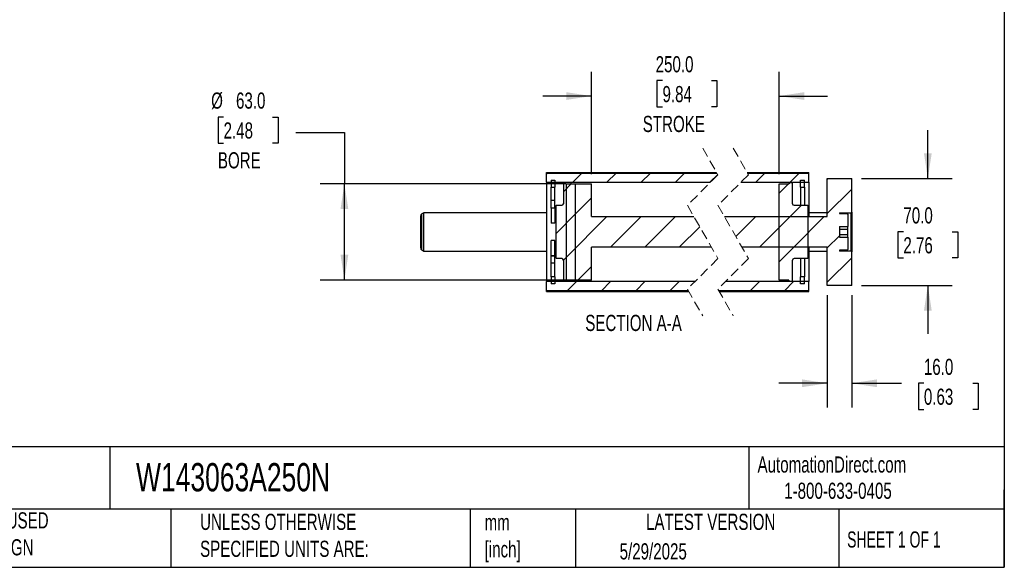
# Model space of a CAD drawing. Header units: millimetres. Extents: x 32 to 1365, y 32 to 1048.
# Tile 3 of 5: x 720 to 1365, y 32 to 390. Entities that reach past the tile are written whole.
import ezdxf

# ---------------------------------------------------------------- set-up
doc = ezdxf.new("R2010")
doc.units = ezdxf.units.MM
doc.header["$LTSCALE"] = 5
doc.linetypes.add('SLD-Dashed', pattern=[1.905, 1.27, -0.635])
doc.linetypes.add('SLD-Solid', pattern=[0])
doc.layers.add('DIMENSIONS', color=140, linetype='SLD-Solid', lineweight=25)
doc.layers.add('TEXT', color=140, linetype='SLD-Solid', lineweight=25)
doc.layers.add('HATCH', color=6, linetype='SLD-Solid')
doc.styles.add('SLDTEXTSTYLE0', font='TXT', dxfattribs={"width": 0.7})
doc.styles.add('SLDTEXTSTYLE1', font='TXT', dxfattribs={"width": 0.65})
doc.dimstyles.new('SLDDIMSTYLE0', dxfattribs={"dimtxt": 10.790039, "dimasz": 16.51, "dimexe": 0, "dimexo": 0.0625, "dimgap": 2.69751, "dimtad": 0, "dimtih": 1, "dimtoh": 1, "dimrnd": 1e-09, "dimzin": 4, "dimdsep": 46, "dimtxsty": 'SLDTEXTSTYLE0', "dimsah": 1, "dimcen": 0.09, "dimadec": 0, "dimazin": 1, "dimtfac": 1, "dimtmove": 0, "dimatfit": 0, "dimfxl": 0, "dimfrac": 2, "dimtolj": 1, "dimtzin": 12, "dimarcsym": 0})
doc.dimstyles.new('SLDDIMSTYLE2', dxfattribs={"dimtxt": 10.790039, "dimasz": 16.51, "dimexe": 0, "dimexo": 0.0625, "dimgap": 2.69751, "dimtad": 0, "dimtih": 1, "dimtoh": 1, "dimrnd": 1e-09, "dimzin": 4, "dimdsep": 46, "dimtxsty": 'SLDTEXTSTYLE0', "dimsah": 1, "dimcen": 0.09, "dimadec": 0, "dimazin": 1, "dimtfac": 1, "dimtofl": 0, "dimtmove": 0, "dimatfit": 3, "dimfxl": 0, "dimfrac": 2, "dimtolj": 1, "dimtzin": 12, "dimarcsym": 0})

# ---------------------------------------------------------------- blocks, each defined once
blk = doc.blocks.new('_D_32')
at = {"layer": 'DIMENSIONS'}
for p, q in [((853.45, 326.73), (849.83, 326.73)), ((849.83, 326.73), (849.83, 309.58)), ((885.51, 326.73), (889.14, 326.73)), ((889.14, 326.73), (889.14, 309.58)), ((900.9, 316.63), (932.65, 316.63)), ((932.65, 316.63), (932.65, 282.95)), ((849.83, 309.58), (853.45, 309.58)), ((889.14, 309.58), (885.51, 309.58)), ((1077.7, 282.95), (916.78, 282.95)), ((932.65, 219.95), (932.65, 282.95)), ((1077.7, 219.95), (916.78, 219.95))]:
    blk.add_line(p, q, dxfattribs=at)
for points in [[(932.65, 282.95), (930.11, 266.44), (935.19, 266.44)], [(932.65, 219.95), (935.19, 236.46), (930.11, 236.46)]]:
    blk.add_solid(points, dxfattribs=at)
at = {"layer": 'DIMENSIONS', "char_height": 10.583, "attachment_point": 1, "style": 'SLDTEXTSTYLE0'}
for s, insert in [('%%c', (845.3, 342.79)), ('63.0', (861.6, 342.79)), ('2.48', (853.45, 323.22)), ('BORE', (849.72, 303.66))]:
    blk.add_mtext(s, dxfattribs=dict(at, insert=insert))
blk = doc.blocks.new('_D_33')
at = {"layer": 'DIMENSIONS'}
for p, q in [((1094.55, 289.3), (1094.55, 356.32)), ((1217.61, 289.3), (1217.61, 356.32)), ((1141.19, 350.54), (1137.57, 350.54)), ((1137.57, 350.54), (1137.57, 333.39)), ((1173.25, 350.54), (1176.88, 350.54)), ((1176.88, 350.54), (1176.88, 333.39)), ((1094.55, 340.45), (1062.8, 340.45)), ((1217.61, 340.45), (1249.36, 340.45)), ((1137.57, 333.39), (1141.19, 333.39)), ((1176.88, 333.39), (1173.25, 333.39))]:
    blk.add_line(p, q, dxfattribs=at)
for points in [[(1094.55, 340.45), (1078.04, 342.99), (1078.04, 337.91)], [(1217.61, 340.45), (1234.12, 337.91), (1234.12, 342.99)]]:
    blk.add_solid(points, dxfattribs=at)
at = {"layer": 'DIMENSIONS', "char_height": 10.583, "attachment_point": 1, "style": 'SLDTEXTSTYLE0'}
for s, insert in [('250.0', (1136.7, 366.6)), ('9.84', (1141.19, 347.03)), ('STROKE', (1128.24, 327.47))]:
    blk.add_mtext(s, dxfattribs=dict(at, insert=insert))
blk = doc.blocks.new('_D_34')
at = {"layer": 'DIMENSIONS'}
for p, q in [((1315.12, 286.45), (1315.12, 318.2)), ((1271.56, 286.45), (1331, 286.45)), ((1299.09, 251.51), (1295.47, 251.51)), ((1295.47, 251.51), (1295.47, 234.37)), ((1331.15, 251.51), (1334.78, 251.51)), ((1334.78, 251.51), (1334.78, 234.37)), ((1295.47, 234.37), (1299.09, 234.37)), ((1334.78, 234.37), (1331.15, 234.37)), ((1271.56, 216.45), (1331, 216.45)), ((1315.12, 216.45), (1315.12, 184.7))]:
    blk.add_line(p, q, dxfattribs=at)
for points in [[(1315.12, 286.45), (1317.66, 302.96), (1312.58, 302.96)], [(1315.12, 216.45), (1312.58, 199.94), (1317.66, 199.94)]]:
    blk.add_solid(points, dxfattribs=at)
at = {"layer": 'DIMENSIONS', "char_height": 10.583, "attachment_point": 1, "style": 'SLDTEXTSTYLE0'}
for s, insert in [('70.0', (1299.09, 267.57)), ('2.76', (1299.09, 248.01))]:
    blk.add_mtext(s, dxfattribs=dict(at, insert=insert))
blk = doc.blocks.new('_D_35')
at = {"layer": 'DIMENSIONS'}
for p, q in [((1249.21, 210.1), (1249.21, 136.43)), ((1265.21, 210.1), (1265.21, 136.43)), ((1249.21, 152.3), (1217.46, 152.3)), ((1265.21, 152.3), (1297.9, 152.3)), ((1312.52, 152.3), (1308.9, 152.3)), ((1308.9, 152.3), (1308.9, 135.15)), ((1344.59, 152.3), (1348.21, 152.3)), ((1348.21, 152.3), (1348.21, 135.15)), ((1308.9, 135.15), (1312.52, 135.15)), ((1348.21, 135.15), (1344.59, 135.15))]:
    blk.add_line(p, q, dxfattribs=at)
for points in [[(1249.21, 152.3), (1232.7, 154.84), (1232.7, 149.76)], [(1265.21, 152.3), (1281.72, 149.76), (1281.72, 154.84)]]:
    blk.add_solid(points, dxfattribs=at)
at = {"layer": 'DIMENSIONS', "char_height": 10.583, "attachment_point": 1, "style": 'SLDTEXTSTYLE0'}
for s, insert in [('16.0', (1312.52, 168.36)), ('0.63', (1312.52, 148.8))]:
    blk.add_mtext(s, dxfattribs=dict(at, insert=insert))
blk = doc.blocks.new('SW_HATCH_1')
at = {"layer": 'HATCH', "color": 0}
for p, q in [((-142.47, 0), (-143.21, -0.74)), ((-120.02, 0), (-126.02, -6)), ((-97.57, 0), (-103.57, -6)), ((-75.12, 0), (-81.12, -6)), ((-52.67, 0), (-58.67, -6)), ((0, 0), (-6, -6)), ((22.45, 0), (16.45, -6)), ((-31, -0.79), (-36.21, -6)), ((16.35, -6.1), (15.55, -6.9)), ((41.4, -3.5), (40.85, -4.05)), ((-127.02, -7), (-132.16, -12.14)), ((-127.02, -7), (-130.31, -10.29)), ((15.45, -7), (9.25, -13.2)), ((56.85, -10.5), (40.85, -26.5)), ((-113.81, -16.24), (-130.31, -32.74)), ((23.9, -21), (9.25, -35.65)), ((-124.31, -26.74), (-137.21, -39.64)), ((-103.62, -28.5), (-130.31, -55.19)), ((-81.17, -28.5), (-101.17, -48.5)), ((-58.71, -28.5), (-78.71, -48.5)), ((-6.05, -28.5), (-19.1, -41.55)), ((16.4, -28.5), (-3.6, -48.5)), ((38.85, -28.5), (18.85, -48.5)), ((-42.82, -35.06), (-56.26, -48.5)), ((28.35, -39), (9.25, -58.1)), ((48.85, -40.95), (40.85, -48.95)), ((-124.31, -49.19), (-132.16, -57.04)), ((56.85, -55.4), (40.85, -71.4)), ((-113.81, -61.14), (-122.67, -70)), ((-123.67, -71), (-129.66, -77)), ((-101.21, -71), (-107.21, -77)), ((-78.76, -71), (-84.76, -77)), ((-56.31, -71), (-62.31, -77)), ((-3.65, -71), (-9.65, -77)), ((18.8, -71), (12.8, -77))]:
    blk.add_line(p, q, dxfattribs=at)

msp = doc.modelspace()

# ---------------------------------------------------------------- linework, layer by layer
at = {"color": 7, "linetype": 'SLD-Dashed', "lineweight": 18}
for p, q in [((1167.514, 306.322), (1177.514, 288.884)), ((1187.514, 306.322), (1197.514, 288.884)), ((1177.514, 288.884), (1157.514, 268.884)), ((1197.514, 288.884), (1177.514, 268.884)), ((1157.514, 268.884), (1177.514, 234.009)), ((1177.514, 268.884), (1197.514, 234.009)), ((1177.514, 234.009), (1157.514, 214.009)), ((1197.514, 234.009), (1177.514, 214.009)), ((1157.514, 214.009), (1167.514, 196.572)), ((1177.514, 214.009), (1187.514, 196.572))]:
    msp.add_line(p, q, dxfattribs=at)
for p, q in [((1065.154, 290.447), (1176.618, 290.447)), ((1065.154, 289.946), (1065.154, 290.447)), ((1065.154, 289.946), (1176.904, 289.946)), ((1065.154, 283.947), (1065.154, 289.946)), ((1068.154, 285.447), (1070.654, 285.447)), ((1068.154, 285.447), (1068.154, 280.818)), ((1070.654, 285.447), (1070.654, 280.818)), ((1196.617, 290.447), (1237.215, 290.447)), ((1196.904, 289.946), (1237.215, 289.946)), ((1231.715, 285.447), (1234.215, 285.447)), ((1231.715, 280.818), (1231.715, 285.447)), ((1234.215, 280.818), (1234.215, 285.447)), ((1237.215, 289.946), (1237.215, 290.447)), ((1237.215, 283.947), (1237.215, 289.946)), ((1249.215, 286.447), (1265.215, 286.447)), ((1249.215, 261.447), (1249.215, 286.447)), ((1265.215, 264.447), (1265.215, 286.447)), ((1065.154, 283.947), (1172.576, 283.947)), ((1065.154, 283.947), (1065.154, 218.947)), ((1068.154, 280.818), (1070.654, 280.818)), ((1068.154, 271.943), (1068.154, 280.818)), ((1070.654, 271.943), (1070.654, 280.818)), ((1076.204, 283.947), (1076.204, 269.947)), ((1076.204, 283.947), (1081.204, 283.947)), ((1078.054, 282.947), (1078.054, 219.947)), ((1078.054, 282.947), (1094.554, 282.947)), ((1081.204, 282.947), (1081.204, 283.947)), ((1081.204, 282.947), (1084.054, 282.947)), ((1084.054, 219.947), (1084.054, 282.947)), ((1094.554, 261.447), (1094.554, 282.947)), ((1192.576, 283.947), (1237.215, 283.947)), ((1217.615, 219.947), (1217.615, 282.947)), ((1217.615, 282.947), (1223.915, 282.947)), ((1223.915, 283.847), (1223.915, 282.947)), ((1223.915, 283.847), (1226.415, 283.847)), ((1226.415, 269.947), (1226.415, 283.847)), ((1231.715, 280.818), (1234.215, 280.818)), ((1231.715, 280.818), (1231.715, 268.947)), ((1234.215, 280.818), (1234.215, 268.947)), ((1237.215, 283.947), (1237.215, 261.447)), ((1070.654, 271.943), (1068.154, 271.943)), ((1068.154, 267.069), (1068.154, 271.943)), ((1070.654, 267.069), (1070.654, 271.943)), ((1070.654, 267.069), (1068.154, 267.069)), ((1068.154, 267.069), (1068.154, 257.171)), ((1070.654, 267.069), (1070.654, 257.171)), ((1071.154, 268.447), (1071.654, 268.947)), ((1071.154, 268.447), (1071.154, 234.447)), ((1071.654, 268.947), (1075.204, 268.947)), ((1227.415, 268.947), (1236.215, 268.947)), ((1236.215, 268.947), (1236.715, 268.447)), ((1236.715, 234.447), (1236.715, 268.447)), ((982.654, 240.967), (982.654, 261.926)), ((984.654, 263.947), (983.404, 263.225)), ((983.404, 239.668), (983.404, 263.225)), ((1065.154, 263.947), (984.654, 263.947)), ((984.654, 238.947), (984.654, 263.947)), ((1094.554, 261.447), (1161.779, 261.447)), ((1181.779, 261.447), (1249.215, 261.447)), ((1249.215, 263.947), (1237.215, 263.947)), ((1257.215, 263.947), (1264.715, 263.947)), ((1257.215, 263.947), (1257.215, 263.447)), ((1257.215, 263.447), (1262.215, 263.447)), ((1262.215, 263.447), (1262.715, 262.947)), ((1262.715, 262.947), (1262.715, 254.911)), ((1264.715, 263.947), (1265.215, 264.447)), ((1264.715, 263.947), (1264.715, 238.947)), ((1265.215, 264.447), (1265.215, 238.447)), ((1070.654, 257.171), (1068.154, 257.171)), ((1257.215, 254.911), (1262.715, 254.911)), ((1257.215, 254.911), (1257.215, 247.982)), ((1257.215, 253.179), (1262.715, 253.179)), ((1262.715, 253.179), (1262.715, 254.911)), ((1262.715, 249.714), (1262.715, 253.179)), ((1070.654, 245.723), (1068.154, 245.723)), ((1068.154, 235.69), (1068.154, 245.723)), ((1070.654, 235.69), (1070.654, 245.723)), ((1257.215, 249.714), (1262.715, 249.714)), ((1257.215, 247.982), (1262.715, 247.982)), ((1262.715, 247.982), (1262.715, 249.714)), ((1262.715, 247.982), (1262.715, 239.947)), ((983.404, 239.668), (984.654, 238.947)), ((984.654, 238.947), (1065.154, 238.947)), ((1173.248, 241.447), (1094.554, 241.447)), ((1094.554, 219.947), (1094.554, 241.447)), ((1249.215, 241.447), (1193.248, 241.447)), ((1237.215, 241.447), (1237.215, 218.947)), ((1237.215, 238.947), (1249.215, 238.947)), ((1249.215, 216.447), (1249.215, 241.447)), ((1262.215, 239.447), (1257.215, 239.447)), ((1257.215, 239.447), (1257.215, 238.947)), ((1264.715, 238.947), (1257.215, 238.947)), ((1262.715, 239.947), (1262.215, 239.447)), ((1265.215, 238.447), (1264.715, 238.947)), ((1070.654, 235.69), (1068.154, 235.69)), ((1068.154, 235.69), (1068.154, 235.64)), ((1070.654, 235.64), (1068.154, 235.64)), ((1068.154, 230.951), (1068.154, 235.64)), ((1070.654, 235.69), (1070.654, 235.64)), ((1070.654, 230.951), (1070.654, 235.64)), ((1071.654, 233.947), (1071.154, 234.447)), ((1075.204, 233.947), (1071.654, 233.947)), ((1076.204, 232.947), (1076.204, 218.947)), ((1226.415, 219.047), (1226.415, 232.947)), ((1236.215, 233.947), (1227.415, 233.947)), ((1231.715, 233.947), (1231.715, 222.075)), ((1234.215, 233.947), (1234.215, 222.075)), ((1236.715, 234.447), (1236.215, 233.947)), ((1265.215, 216.447), (1265.215, 238.447)), ((1070.654, 230.951), (1068.154, 230.951)), ((1068.154, 222.075), (1068.154, 230.951)), ((1070.654, 222.075), (1070.654, 230.951)), ((1068.154, 222.075), (1068.154, 217.447)), ((1070.654, 222.075), (1068.154, 222.075)), ((1070.654, 222.075), (1070.654, 217.447)), ((1094.554, 219.947), (1078.054, 219.947)), ((1084.054, 219.947), (1081.204, 219.947)), ((1081.204, 218.947), (1081.204, 219.947)), ((1223.915, 219.947), (1217.615, 219.947)), ((1223.915, 219.947), (1223.915, 219.047)), ((1234.215, 222.075), (1231.715, 222.075)), ((1231.715, 217.447), (1231.715, 222.075)), ((1234.215, 217.447), (1234.215, 222.075)), ((1162.451, 218.947), (1065.154, 218.947)), ((1065.154, 212.947), (1065.154, 218.947)), ((1070.654, 217.447), (1068.154, 217.447)), ((1081.204, 218.947), (1076.204, 218.947)), ((1237.215, 218.947), (1182.451, 218.947)), ((1226.415, 219.047), (1223.915, 219.047)), ((1234.215, 217.447), (1231.715, 217.447)), ((1237.215, 212.947), (1237.215, 218.947)), ((1265.215, 216.447), (1249.215, 216.447)), ((1158.123, 212.947), (1065.154, 212.947)), ((1065.154, 212.602), (1065.154, 212.947)), ((1065.154, 212.602), (1158.321, 212.602)), ((1065.154, 212.447), (1065.154, 212.602)), ((1065.154, 212.447), (1158.41, 212.447)), ((1237.215, 212.947), (1178.123, 212.947)), ((1178.321, 212.602), (1237.215, 212.602)), ((1178.41, 212.447), (1237.215, 212.447)), ((1237.215, 212.602), (1237.215, 212.947)), ((1237.215, 212.447), (1237.215, 212.602))]:
    msp.add_line(p, q)
for centre, radius, start, end in [((1075.204, 269.947), 1, 270.000303, 359.99959), ((1227.415, 269.947), 1, 180.00041, 269.999697), ((984.154, 261.926), 1.5, 119.998944, 180.000689), ((984.154, 240.967), 1.5, 179.999311, 240.001056), ((1075.204, 232.947), 1, 0.00041, 89.999697), ((1227.415, 232.947), 1, 90.000303, 179.99959)]:
    msp.add_arc(centre, radius, start, end)
at = {"layer": 'TEXT'}
for p, q in [((1365.25, 1047.75), (1365.25, 31.75)), ((1365.25, 110.631), (31.75, 110.631)), ((778.794, 110.631), (778.794, 69.85)), ((1197.877, 110.631), (1197.877, 69.85)), ((1365.25, 31.75), (1365.25, 82.55)), ((1365.25, 69.85), (31.75, 69.85)), ((818.901, 69.85), (818.901, 31.75)), ((1015.122, 69.85), (1015.122, 31.75)), ((1084.06, 69.85), (1084.06, 31.75)), ((1256.744, 69.85), (1256.744, 31.75)), ((31.75, 31.75), (1365.25, 31.75))]:
    msp.add_line(p, q, dxfattribs=at)

# ---------------------------------------------------------------- block references
at = {"layer": 'HATCH'}
msp.add_blockref('SW_HATCH_1', (1208.362, 289.946), dxfattribs=at)

# ---------------------------------------------------------------- texts
at = {"layer": 'TEXT'}
for s, insert, char_height, attachment_point, style in [('SECTION A-A', (1122.202, 197.123), 10.58333, 2, 'SLDTEXTSTYLE0'), ('AutomationDirect.com', (1203.475, 104.383), 10.58333, 1, 'SLDTEXTSTYLE0'), ('W143063A250N', (796.039, 100.032), 18.52083, 1, 'SLDTEXTSTYLE0'), ('1-800-633-0405', (1220.958, 87.185), 10.58333, 1, 'SLDTEXTSTYLE0'), ('METRIC UNITS USED ^JFOR PART DESIGN', (638.022, 67.779), 10.58333, 1, 'SLDTEXTSTYLE0'), ('UNLESS OTHERWISE ^JSPECIFIED UNITS ARE:', (838.04, 66.803), 10.58333, 1, 'SLDTEXTSTYLE0'), ('LATEST VERSION', (1172.761, 66.82), 10.58333, 2, 'SLDTEXTSTYLE0'), ('mm^J[inch]', (1024.536, 66.486), 10.5833, 1, 'SLDTEXTSTYLE0'), ('SHEET 1 OF 1', (1262.206, 55.257), 10.58333, 1, 'SLDTEXTSTYLE1'), ('5/29/2025', (1113.064, 47.486), 10.5833, 1, 'SLDTEXTSTYLE0')]:
    msp.add_mtext(s, dxfattribs=dict(at, insert=insert, char_height=char_height, attachment_point=attachment_point, style=style))

# ---------------------------------------------------------------- dimensions: what is measured, and where the dimension line sits
at = {"layer": 'DIMENSIONS'}
dim = msp.add_linear_dim(base=(1217.615, 340.447), p1=(1094.554, 282.947), p2=(1217.615, 282.947), text='250.0\\PSTROKE', dimstyle='SLDDIMSTYLE0', dxfattribs=at)
dim.commit()
dim.dimension.update_dxf_attribs({"geometry": '_D_33', "text_midpoint": (1157.222, 340.447), "dimtype": 160})
dim = msp.add_linear_dim(base=(932.654, 282.947), p1=(1084.054, 219.947), p2=(1084.054, 282.947), angle=90, text='%%c<>\\PBORE', dimstyle='SLDDIMSTYLE2', dxfattribs=at)
dim.commit()
dim.dimension.update_dxf_attribs({"geometry": '_D_32', "text_midpoint": (932.654, 316.634), "dimtype": 160})
dim = msp.add_linear_dim(base=(1315.12, 286.447), p1=(1265.215, 216.447), p2=(1265.215, 286.447), angle=90, dimstyle='SLDDIMSTYLE0', dxfattribs=at)
dim.commit()
dim.dimension.update_dxf_attribs({"geometry": '_D_34', "text_midpoint": (1315.12, 251.514), "dimtype": 160})
dim = msp.add_linear_dim(base=(1249.215, 152.302), p1=(1265.215, 216.447), p2=(1249.215, 216.447), dimstyle='SLDDIMSTYLE0', dxfattribs=at)
dim.commit()
dim.dimension.update_dxf_attribs({"geometry": '_D_35', "text_midpoint": (1328.553, 152.302), "dimtype": 160})

doc.saveas('drawing.dxf')
